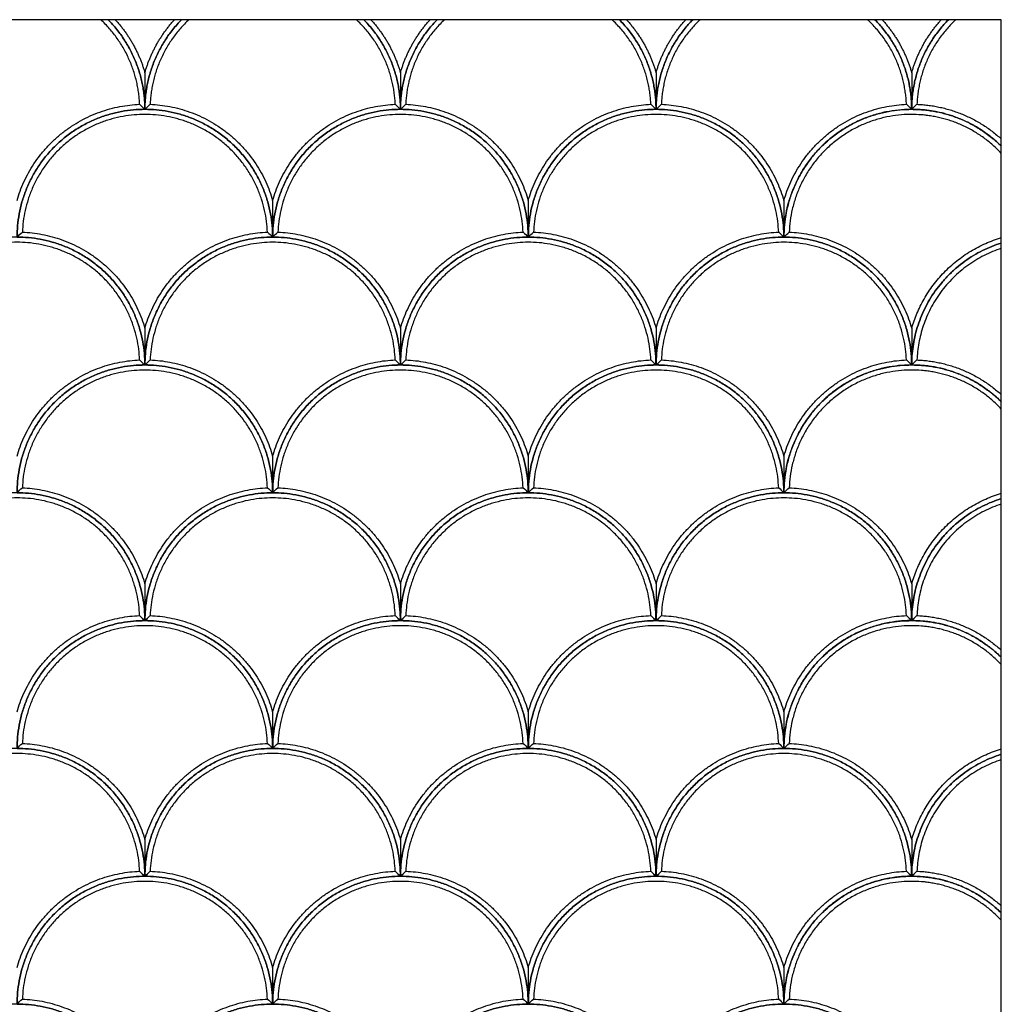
# Model space of a CAD drawing. Header units: millimetres. Extents: x 3369.77 to 3374.03, y 1984.94 to 1989.4.
# Tile 4 of 9: x 3370.63 to 3371.78, y 1985.8 to 1986.95. Entities that reach past the tile are written whole.
import ezdxf

# ---------------------------------------------------------------- set-up
doc = ezdxf.new("R2010")
doc.units = ezdxf.units.MM
doc.layers.add('Make2D', color=7, linetype='Continuous', true_color=0x000000)
doc.layers.add('Make2D$Visible$Curves', color=7, linetype='Continuous', true_color=0x000000)

# ---------------------------------------------------------------- blocks, each defined once
blk = doc.blocks.new('Lonicera1')
at = {"layer": 'Make2D'}
blk.add_lwpolyline([(3369.7721, 1984.9438), (3371.7825, 1984.9438), (3371.7825, 1986.9542), (3369.7721, 1986.9542)], close=True, dxfattribs=at)
at = {"layer": 'Make2D$Visible$Curves', "color": 18, "lineweight": -3, "true_color": 0x000000}
for points, weights in [([(3370.7712, 1986.8549), (3370.7687, 1986.9139), (3370.7256, 1986.9542)], [1, 0.85842319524, 0.860776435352]), ([(3370.7773, 1986.849), (3370.7773, 1986.9104), (3370.7342, 1986.9542)], [1, 0.855001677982, 0.853567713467]), ([(3370.7342, 1986.9542), (3370.7773, 1986.9104), (3370.7773, 1986.849)], [0.853567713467, 0.855001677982, 1]), ([(3370.7426, 1986.9542), (3370.7672, 1986.9271), (3370.7773, 1986.892)], [0.91134485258, 0.929408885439, 1]), ([(3370.8204, 1986.9542), (3370.7773, 1986.9104), (3370.7773, 1986.849)], [0.853567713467, 0.855001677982, 1]), ([(3370.7773, 1986.892), (3370.7874, 1986.9271), (3370.8121, 1986.9542)], [1, 0.929408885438, 0.911344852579]), ([(3370.7773, 1986.849), (3370.7773, 1986.9104), (3370.8204, 1986.9542)], [1, 0.855001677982, 0.853567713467]), ([(3370.829, 1986.9542), (3370.7859, 1986.9139), (3370.7835, 1986.8549)], [0.860776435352, 0.858423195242, 1]), ([(3371.0712, 1986.8549), (3371.0687, 1986.9139), (3371.0256, 1986.9542)], [1, 0.858423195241, 0.860776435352]), ([(3371.0773, 1986.849), (3371.0773, 1986.9104), (3371.0342, 1986.9542)], [1, 0.855001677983, 0.853567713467]), ([(3371.0342, 1986.9542), (3371.0773, 1986.9104), (3371.0773, 1986.849)], [0.853567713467, 0.855001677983, 1]), ([(3371.0426, 1986.9542), (3371.0672, 1986.9271), (3371.0773, 1986.892)], [0.91134485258, 0.929408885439, 1]), ([(3371.1204, 1986.9542), (3371.0773, 1986.9104), (3371.0773, 1986.849)], [0.853567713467, 0.855001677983, 1]), ([(3371.0773, 1986.892), (3371.0874, 1986.9271), (3371.1121, 1986.9542)], [1, 0.929408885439, 0.911344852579]), ([(3371.0773, 1986.849), (3371.0773, 1986.9104), (3371.1204, 1986.9542)], [1, 0.855001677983, 0.853567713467]), ([(3371.129, 1986.9542), (3371.0859, 1986.9139), (3371.0835, 1986.8549)], [0.860776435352, 0.858423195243, 1]), ([(3371.3712, 1986.8549), (3371.3687, 1986.9139), (3371.3256, 1986.9542)], [1, 0.858423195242, 0.860776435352]), ([(3371.3342, 1986.9542), (3371.3773, 1986.9104), (3371.3773, 1986.849)], [0.853567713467, 0.855001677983, 1]), ([(3371.3773, 1986.849), (3371.3773, 1986.9104), (3371.3342, 1986.9542)], [1, 0.855001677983, 0.853567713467]), ([(3371.3426, 1986.9542), (3371.3672, 1986.9271), (3371.3773, 1986.892)], [0.91134485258, 0.92940888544, 1]), ([(3371.4204, 1986.9542), (3371.3773, 1986.9104), (3371.3773, 1986.849)], [0.853567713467, 0.855001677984, 1]), ([(3371.3773, 1986.892), (3371.3874, 1986.9271), (3371.4121, 1986.9542)], [1, 0.929408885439, 0.911344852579]), ([(3371.3773, 1986.849), (3371.3773, 1986.9104), (3371.4204, 1986.9542)], [1, 0.855001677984, 0.853567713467]), ([(3371.429, 1986.9542), (3371.3859, 1986.9139), (3371.3835, 1986.8549)], [0.860776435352, 0.858423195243, 1]), ([(3371.6712, 1986.8549), (3371.6687, 1986.9139), (3371.6256, 1986.9542)], [1, 0.858423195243, 0.860776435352]), ([(3371.6773, 1986.849), (3371.6773, 1986.9104), (3371.6342, 1986.9542)], [1, 0.855001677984, 0.853567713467]), ([(3371.6342, 1986.9542), (3371.6773, 1986.9104), (3371.6773, 1986.849)], [0.853567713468, 0.855001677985, 1]), ([(3371.6426, 1986.9542), (3371.6672, 1986.9271), (3371.6773, 1986.892)], [0.911344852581, 0.929408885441, 1]), ([(3371.7204, 1986.9542), (3371.6773, 1986.9104), (3371.6773, 1986.849)], [0.853567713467, 0.855001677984, 1]), ([(3371.6773, 1986.892), (3371.6874, 1986.9271), (3371.7121, 1986.9542)], [1, 0.92940888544, 0.91134485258]), ([(3371.6773, 1986.849), (3371.6773, 1986.9104), (3371.7204, 1986.9542)], [1, 0.855001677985, 0.853567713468]), ([(3371.729, 1986.9542), (3371.6859, 1986.9139), (3371.6835, 1986.8549)], [0.860776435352, 0.858423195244, 1]), ([(3370.6273, 1986.742), (3370.6584, 1986.8504), (3370.7712, 1986.8549)], [1, 0.810265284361, 1]), ([(3370.7835, 1986.8549), (3370.8962, 1986.8504), (3370.9273, 1986.742)], [1, 0.810265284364, 1]), ([(3370.9273, 1986.742), (3370.9584, 1986.8504), (3371.0712, 1986.8549)], [1, 0.810265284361, 1]), ([(3371.0835, 1986.8549), (3371.1962, 1986.8504), (3371.2273, 1986.742)], [1, 0.810265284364, 1]), ([(3371.2273, 1986.742), (3371.2584, 1986.8504), (3371.3712, 1986.8549)], [1, 0.810265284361, 1]), ([(3371.3835, 1986.8549), (3371.4962, 1986.8504), (3371.5273, 1986.742)], [1, 0.810265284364, 1]), ([(3371.5273, 1986.742), (3371.5584, 1986.8504), (3371.6712, 1986.8549)], [1, 0.810265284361, 1]), ([(3371.6835, 1986.8549), (3371.7404, 1986.8526), (3371.7825, 1986.8142)], [1, 0.894253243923, 0.906380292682]), ([(3370.6273, 1986.699), (3370.6273, 1986.849), (3370.7773, 1986.849)], [1, 0.707106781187, 1]), ([(3370.7773, 1986.849), (3370.9273, 1986.849), (3370.9273, 1986.699)], [1, 0.707106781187, 1]), ([(3370.9273, 1986.699), (3370.9273, 1986.849), (3371.0773, 1986.849)], [1, 0.707106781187, 1]), ([(3371.0773, 1986.849), (3371.2273, 1986.849), (3371.2273, 1986.699)], [1, 0.707106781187, 1]), ([(3371.2273, 1986.699), (3371.2273, 1986.849), (3371.3773, 1986.849)], [1, 0.707106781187, 1]), ([(3371.3773, 1986.849), (3371.5273, 1986.849), (3371.5273, 1986.699)], [1, 0.707106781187, 1]), ([(3371.5273, 1986.699), (3371.5273, 1986.849), (3371.6773, 1986.849)], [1, 0.707106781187, 1]), ([(3371.6773, 1986.849), (3371.7387, 1986.849), (3371.7825, 1986.8059)], [1, 0.855001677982, 0.853567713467]), ([(3370.6335, 1986.7049), (3370.7462, 1986.7004), (3370.7773, 1986.592)], [1, 0.810265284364, 1]), ([(3370.7773, 1986.592), (3370.8084, 1986.7004), (3370.9212, 1986.7049)], [1, 0.810265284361, 1]), ([(3370.9335, 1986.7049), (3371.0462, 1986.7004), (3371.0773, 1986.592)], [1, 0.810265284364, 1]), ([(3371.0773, 1986.592), (3371.1084, 1986.7004), (3371.2212, 1986.7049)], [1, 0.810265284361, 1]), ([(3371.2335, 1986.7049), (3371.3462, 1986.7004), (3371.3773, 1986.592)], [1, 0.810265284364, 1]), ([(3371.3773, 1986.592), (3371.4084, 1986.7004), (3371.5212, 1986.7049)], [1, 0.810265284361, 1]), ([(3371.5335, 1986.7049), (3371.6462, 1986.7004), (3371.6773, 1986.592)], [1, 0.810265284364, 1]), ([(3370.6273, 1986.699), (3370.7773, 1986.699), (3370.7773, 1986.549)], [1, 0.707106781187, 1]), ([(3370.7773, 1986.549), (3370.7773, 1986.699), (3370.9273, 1986.699)], [1, 0.707106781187, 1]), ([(3370.9273, 1986.699), (3371.0773, 1986.699), (3371.0773, 1986.549)], [1, 0.707106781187, 1]), ([(3371.0773, 1986.549), (3371.0773, 1986.699), (3371.2273, 1986.699)], [1, 0.707106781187, 1]), ([(3371.2273, 1986.699), (3371.3773, 1986.699), (3371.3773, 1986.549)], [1, 0.707106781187, 1]), ([(3371.3773, 1986.549), (3371.3773, 1986.699), (3371.5273, 1986.699)], [1, 0.707106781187, 1]), ([(3371.5273, 1986.699), (3371.6773, 1986.699), (3371.6773, 1986.549)], [1, 0.707106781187, 1]), ([(3371.6773, 1986.592), (3371.7008, 1986.6739), (3371.7825, 1986.6984)], [1, 0.849631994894, 0.937602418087]), ([(3371.7825, 1986.6921), (3371.6773, 1986.6592), (3371.6773, 1986.549)], [0.905126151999, 0.766647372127, 1]), ([(3371.6773, 1986.549), (3371.6773, 1986.6592), (3371.7825, 1986.6921)], [1, 0.766647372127, 0.905126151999]), ([(3371.7825, 1986.6858), (3371.6876, 1986.6547), (3371.6835, 1986.5549)], [0.905492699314, 0.781790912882, 1]), ([(3370.6273, 1986.442), (3370.6584, 1986.5504), (3370.7712, 1986.5549)], [1, 0.810265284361, 1]), ([(3370.7835, 1986.5549), (3370.8962, 1986.5504), (3370.9273, 1986.442)], [1, 0.810265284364, 1]), ([(3370.9273, 1986.442), (3370.9584, 1986.5504), (3371.0712, 1986.5549)], [1, 0.810265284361, 1]), ([(3371.0835, 1986.5549), (3371.1962, 1986.5504), (3371.2273, 1986.442)], [1, 0.810265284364, 1]), ([(3371.2273, 1986.442), (3371.2584, 1986.5504), (3371.3712, 1986.5549)], [1, 0.810265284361, 1]), ([(3371.3835, 1986.5549), (3371.4962, 1986.5504), (3371.5273, 1986.442)], [1, 0.810265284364, 1]), ([(3371.5273, 1986.442), (3371.5584, 1986.5504), (3371.6712, 1986.5549)], [1, 0.810265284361, 1]), ([(3371.6835, 1986.5549), (3371.7404, 1986.5526), (3371.7825, 1986.5142)], [1, 0.894253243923, 0.906380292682]), ([(3370.6273, 1986.399), (3370.6273, 1986.549), (3370.7773, 1986.549)], [1, 0.707106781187, 1]), ([(3370.7773, 1986.549), (3370.9273, 1986.549), (3370.9273, 1986.399)], [1, 0.707106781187, 1]), ([(3370.9273, 1986.399), (3370.9273, 1986.549), (3371.0773, 1986.549)], [1, 0.707106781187, 1]), ([(3371.0773, 1986.549), (3371.2273, 1986.549), (3371.2273, 1986.399)], [1, 0.707106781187, 1]), ([(3371.2273, 1986.399), (3371.2273, 1986.549), (3371.3773, 1986.549)], [1, 0.707106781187, 1]), ([(3371.3773, 1986.549), (3371.5273, 1986.549), (3371.5273, 1986.399)], [1, 0.707106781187, 1]), ([(3371.5273, 1986.399), (3371.5273, 1986.549), (3371.6773, 1986.549)], [1, 0.707106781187, 1]), ([(3371.6773, 1986.549), (3371.7387, 1986.549), (3371.7825, 1986.5059)], [1, 0.855001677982, 0.853567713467]), ([(3370.6335, 1986.4049), (3370.7462, 1986.4004), (3370.7773, 1986.292)], [1, 0.810265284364, 1]), ([(3370.7773, 1986.292), (3370.8084, 1986.4004), (3370.9212, 1986.4049)], [1, 0.810265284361, 1]), ([(3370.9335, 1986.4049), (3371.0462, 1986.4004), (3371.0773, 1986.292)], [1, 0.810265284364, 1]), ([(3371.0773, 1986.292), (3371.1084, 1986.4004), (3371.2212, 1986.4049)], [1, 0.810265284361, 1]), ([(3371.2335, 1986.4049), (3371.3462, 1986.4004), (3371.3773, 1986.292)], [1, 0.810265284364, 1]), ([(3371.3773, 1986.292), (3371.4084, 1986.4004), (3371.5212, 1986.4049)], [1, 0.810265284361, 1]), ([(3371.5335, 1986.4049), (3371.6462, 1986.4004), (3371.6773, 1986.292)], [1, 0.810265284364, 1]), ([(3370.6273, 1986.399), (3370.7773, 1986.399), (3370.7773, 1986.249)], [1, 0.707106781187, 1]), ([(3370.7773, 1986.249), (3370.7773, 1986.399), (3370.9273, 1986.399)], [1, 0.707106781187, 1]), ([(3370.9273, 1986.399), (3371.0773, 1986.399), (3371.0773, 1986.249)], [1, 0.707106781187, 1]), ([(3371.0773, 1986.249), (3371.0773, 1986.399), (3371.2273, 1986.399)], [1, 0.707106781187, 1]), ([(3371.2273, 1986.399), (3371.3773, 1986.399), (3371.3773, 1986.249)], [1, 0.707106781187, 1]), ([(3371.3773, 1986.249), (3371.3773, 1986.399), (3371.5273, 1986.399)], [1, 0.707106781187, 1]), ([(3371.5273, 1986.399), (3371.6773, 1986.399), (3371.6773, 1986.249)], [1, 0.707106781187, 1]), ([(3371.6773, 1986.292), (3371.7008, 1986.3739), (3371.7825, 1986.3984)], [1, 0.849631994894, 0.937602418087]), ([(3371.7825, 1986.3921), (3371.6773, 1986.3592), (3371.6773, 1986.249)], [0.905126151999, 0.766647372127, 1]), ([(3371.6773, 1986.249), (3371.6773, 1986.3592), (3371.7825, 1986.3921)], [1, 0.766647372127, 0.905126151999]), ([(3371.7825, 1986.3858), (3371.6876, 1986.3547), (3371.6835, 1986.2549)], [0.905492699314, 0.781790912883, 1]), ([(3370.6273, 1986.142), (3370.6584, 1986.2504), (3370.7712, 1986.2549)], [1, 0.810265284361, 1]), ([(3370.7835, 1986.2549), (3370.8962, 1986.2504), (3370.9273, 1986.142)], [1, 0.810265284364, 1]), ([(3370.9273, 1986.142), (3370.9584, 1986.2504), (3371.0712, 1986.2549)], [1, 0.810265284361, 1]), ([(3371.0835, 1986.2549), (3371.1962, 1986.2504), (3371.2273, 1986.142)], [1, 0.810265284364, 1]), ([(3371.2273, 1986.142), (3371.2584, 1986.2504), (3371.3712, 1986.2549)], [1, 0.810265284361, 1]), ([(3371.3835, 1986.2549), (3371.4962, 1986.2504), (3371.5273, 1986.142)], [1, 0.810265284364, 1]), ([(3371.5273, 1986.142), (3371.5584, 1986.2504), (3371.6712, 1986.2549)], [1, 0.810265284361, 1]), ([(3371.6835, 1986.2549), (3371.7404, 1986.2526), (3371.7825, 1986.2142)], [1, 0.894253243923, 0.906380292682]), ([(3370.6273, 1986.099), (3370.6273, 1986.249), (3370.7773, 1986.249)], [1, 0.707106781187, 1]), ([(3370.7773, 1986.249), (3370.9273, 1986.249), (3370.9273, 1986.099)], [1, 0.707106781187, 1]), ([(3370.9273, 1986.099), (3370.9273, 1986.249), (3371.0773, 1986.249)], [1, 0.707106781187, 1]), ([(3371.0773, 1986.249), (3371.2273, 1986.249), (3371.2273, 1986.099)], [1, 0.707106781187, 1]), ([(3371.2273, 1986.099), (3371.2273, 1986.249), (3371.3773, 1986.249)], [1, 0.707106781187, 1]), ([(3371.3773, 1986.249), (3371.5273, 1986.249), (3371.5273, 1986.099)], [1, 0.707106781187, 1]), ([(3371.5273, 1986.099), (3371.5273, 1986.249), (3371.6773, 1986.249)], [1, 0.707106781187, 1]), ([(3371.6773, 1986.249), (3371.7387, 1986.249), (3371.7825, 1986.2059)], [1, 0.855001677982, 0.853567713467]), ([(3370.6335, 1986.1049), (3370.7462, 1986.1004), (3370.7773, 1985.992)], [1, 0.810265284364, 1]), ([(3370.7773, 1985.992), (3370.8084, 1986.1004), (3370.9212, 1986.1049)], [1, 0.810265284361, 1]), ([(3370.9335, 1986.1049), (3371.0462, 1986.1004), (3371.0773, 1985.992)], [1, 0.810265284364, 1]), ([(3371.0773, 1985.992), (3371.1084, 1986.1004), (3371.2212, 1986.1049)], [1, 0.810265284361, 1]), ([(3371.2335, 1986.1049), (3371.3462, 1986.1004), (3371.3773, 1985.992)], [1, 0.810265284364, 1]), ([(3371.3773, 1985.992), (3371.4084, 1986.1004), (3371.5212, 1986.1049)], [1, 0.810265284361, 1]), ([(3371.5335, 1986.1049), (3371.6462, 1986.1004), (3371.6773, 1985.992)], [1, 0.810265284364, 1]), ([(3370.6273, 1986.099), (3370.7773, 1986.099), (3370.7773, 1985.949)], [1, 0.707106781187, 1]), ([(3370.7773, 1985.949), (3370.7773, 1986.099), (3370.9273, 1986.099)], [1, 0.707106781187, 1]), ([(3370.9273, 1986.099), (3371.0773, 1986.099), (3371.0773, 1985.949)], [1, 0.707106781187, 1]), ([(3371.0773, 1985.949), (3371.0773, 1986.099), (3371.2273, 1986.099)], [1, 0.707106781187, 1]), ([(3371.2273, 1986.099), (3371.3773, 1986.099), (3371.3773, 1985.949)], [1, 0.707106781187, 1]), ([(3371.3773, 1985.949), (3371.3773, 1986.099), (3371.5273, 1986.099)], [1, 0.707106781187, 1]), ([(3371.5273, 1986.099), (3371.6773, 1986.099), (3371.6773, 1985.949)], [1, 0.707106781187, 1]), ([(3371.6773, 1985.992), (3371.7008, 1986.0739), (3371.7825, 1986.0984)], [1, 0.849631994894, 0.937602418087]), ([(3371.7825, 1986.0921), (3371.6773, 1986.0592), (3371.6773, 1985.949)], [0.905126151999, 0.766647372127, 1]), ([(3371.6773, 1985.949), (3371.6773, 1986.0592), (3371.7825, 1986.0921)], [1, 0.766647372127, 0.905126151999]), ([(3371.7825, 1986.0858), (3371.6876, 1986.0547), (3371.6835, 1985.9549)], [0.905492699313, 0.781790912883, 1]), ([(3370.6273, 1985.842), (3370.6584, 1985.9504), (3370.7712, 1985.9549)], [1, 0.810265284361, 1]), ([(3370.7835, 1985.9549), (3370.8962, 1985.9504), (3370.9273, 1985.842)], [1, 0.810265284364, 1]), ([(3370.9273, 1985.842), (3370.9584, 1985.9504), (3371.0712, 1985.9549)], [1, 0.810265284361, 1]), ([(3371.0835, 1985.9549), (3371.1962, 1985.9504), (3371.2273, 1985.842)], [1, 0.810265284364, 1]), ([(3371.2273, 1985.842), (3371.2584, 1985.9504), (3371.3712, 1985.9549)], [1, 0.810265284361, 1]), ([(3371.3835, 1985.9549), (3371.4962, 1985.9504), (3371.5273, 1985.842)], [1, 0.810265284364, 1]), ([(3371.5273, 1985.842), (3371.5584, 1985.9504), (3371.6712, 1985.9549)], [1, 0.810265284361, 1]), ([(3371.6835, 1985.9549), (3371.7404, 1985.9526), (3371.7825, 1985.9142)], [1, 0.894253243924, 0.906380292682]), ([(3370.6273, 1985.799), (3370.6273, 1985.949), (3370.7773, 1985.949)], [1, 0.707106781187, 1]), ([(3370.7773, 1985.949), (3370.9273, 1985.949), (3370.9273, 1985.799)], [1, 0.707106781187, 1]), ([(3370.9273, 1985.799), (3370.9273, 1985.949), (3371.0773, 1985.949)], [1, 0.707106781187, 1]), ([(3371.0773, 1985.949), (3371.2273, 1985.949), (3371.2273, 1985.799)], [1, 0.707106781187, 1]), ([(3371.2273, 1985.799), (3371.2273, 1985.949), (3371.3773, 1985.949)], [1, 0.707106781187, 1]), ([(3371.3773, 1985.949), (3371.5273, 1985.949), (3371.5273, 1985.799)], [1, 0.707106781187, 1]), ([(3371.5273, 1985.799), (3371.5273, 1985.949), (3371.6773, 1985.949)], [1, 0.707106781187, 1]), ([(3371.6773, 1985.949), (3371.7387, 1985.949), (3371.7825, 1985.9059)], [1, 0.855001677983, 0.853567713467]), ([(3370.6335, 1985.8049), (3370.7462, 1985.8004), (3370.7773, 1985.692)], [1, 0.810265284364, 1]), ([(3370.7773, 1985.692), (3370.8084, 1985.8004), (3370.9212, 1985.8049)], [1, 0.810265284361, 1]), ([(3370.9335, 1985.8049), (3371.0462, 1985.8004), (3371.0773, 1985.692)], [1, 0.810265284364, 1]), ([(3371.0773, 1985.692), (3371.1084, 1985.8004), (3371.2212, 1985.8049)], [1, 0.810265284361, 1]), ([(3371.2335, 1985.8049), (3371.3462, 1985.8004), (3371.3773, 1985.692)], [1, 0.810265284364, 1]), ([(3371.3773, 1985.692), (3371.4084, 1985.8004), (3371.5212, 1985.8049)], [1, 0.810265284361, 1]), ([(3371.5335, 1985.8049), (3371.6462, 1985.8004), (3371.6773, 1985.692)], [1, 0.810265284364, 1]), ([(3370.6273, 1985.799), (3370.7773, 1985.799), (3370.7773, 1985.649)], [1, 0.707106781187, 1]), ([(3370.7773, 1985.649), (3370.7773, 1985.799), (3370.9273, 1985.799)], [1, 0.707106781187, 1]), ([(3370.9273, 1985.799), (3371.0773, 1985.799), (3371.0773, 1985.649)], [1, 0.707106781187, 1]), ([(3371.0773, 1985.649), (3371.0773, 1985.799), (3371.2273, 1985.799)], [1, 0.707106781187, 1]), ([(3371.2273, 1985.799), (3371.3773, 1985.799), (3371.3773, 1985.649)], [1, 0.707106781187, 1]), ([(3371.3773, 1985.649), (3371.3773, 1985.799), (3371.5273, 1985.799)], [1, 0.707106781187, 1]), ([(3371.5273, 1985.799), (3371.6773, 1985.799), (3371.6773, 1985.649)], [1, 0.707106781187, 1])]:
    blk.add_rational_spline(points, weights, degree=2, dxfattribs=at)
for points in [[(3370.7773, 1986.892), (3370.7773, 1986.8847), (3370.7773, 1986.8777), (3370.7773, 1986.8632), (3370.7773, 1986.8562), (3370.7773, 1986.849)], [(3371.0773, 1986.892), (3371.0773, 1986.8847), (3371.0773, 1986.8777), (3371.0773, 1986.8632), (3371.0773, 1986.8562), (3371.0773, 1986.849)], [(3371.3773, 1986.892), (3371.3773, 1986.8847), (3371.3773, 1986.8777), (3371.3773, 1986.8632), (3371.3773, 1986.8562), (3371.3773, 1986.849)], [(3371.6773, 1986.892), (3371.6773, 1986.8847), (3371.6773, 1986.8777), (3371.6773, 1986.8632), (3371.6773, 1986.8562), (3371.6773, 1986.849)], [(3370.9273, 1986.742), (3370.9273, 1986.7347), (3370.9273, 1986.7277), (3370.9273, 1986.7132), (3370.9273, 1986.7062), (3370.9273, 1986.699)], [(3371.2273, 1986.742), (3371.2273, 1986.7347), (3371.2273, 1986.7277), (3371.2273, 1986.7132), (3371.2273, 1986.7062), (3371.2273, 1986.699)], [(3371.5273, 1986.742), (3371.5273, 1986.7347), (3371.5273, 1986.7277), (3371.5273, 1986.7132), (3371.5273, 1986.7062), (3371.5273, 1986.699)], [(3370.7773, 1986.592), (3370.7773, 1986.5847), (3370.7773, 1986.5777), (3370.7773, 1986.5632), (3370.7773, 1986.5562), (3370.7773, 1986.549)], [(3371.0773, 1986.592), (3371.0773, 1986.5847), (3371.0773, 1986.5777), (3371.0773, 1986.5632), (3371.0773, 1986.5562), (3371.0773, 1986.549)], [(3371.3773, 1986.592), (3371.3773, 1986.5847), (3371.3773, 1986.5777), (3371.3773, 1986.5632), (3371.3773, 1986.5562), (3371.3773, 1986.549)], [(3371.6773, 1986.592), (3371.6773, 1986.5847), (3371.6773, 1986.5777), (3371.6773, 1986.5632), (3371.6773, 1986.5562), (3371.6773, 1986.549)], [(3370.9273, 1986.442), (3370.9273, 1986.4347), (3370.9273, 1986.4277), (3370.9273, 1986.4132), (3370.9273, 1986.4062), (3370.9273, 1986.399)], [(3371.2273, 1986.442), (3371.2273, 1986.4347), (3371.2273, 1986.4277), (3371.2273, 1986.4132), (3371.2273, 1986.4062), (3371.2273, 1986.399)], [(3371.5273, 1986.442), (3371.5273, 1986.4347), (3371.5273, 1986.4277), (3371.5273, 1986.4132), (3371.5273, 1986.4062), (3371.5273, 1986.399)], [(3370.7773, 1986.292), (3370.7773, 1986.2847), (3370.7773, 1986.2777), (3370.7773, 1986.2632), (3370.7773, 1986.2562), (3370.7773, 1986.249)], [(3371.0773, 1986.292), (3371.0773, 1986.2847), (3371.0773, 1986.2777), (3371.0773, 1986.2632), (3371.0773, 1986.2562), (3371.0773, 1986.249)], [(3371.3773, 1986.292), (3371.3773, 1986.2847), (3371.3773, 1986.2777), (3371.3773, 1986.2632), (3371.3773, 1986.2562), (3371.3773, 1986.249)], [(3371.6773, 1986.292), (3371.6773, 1986.2847), (3371.6773, 1986.2777), (3371.6773, 1986.2632), (3371.6773, 1986.2562), (3371.6773, 1986.249)], [(3370.9273, 1986.142), (3370.9273, 1986.1347), (3370.9273, 1986.1277), (3370.9273, 1986.1132), (3370.9273, 1986.1062), (3370.9273, 1986.099)], [(3371.2273, 1986.142), (3371.2273, 1986.1347), (3371.2273, 1986.1277), (3371.2273, 1986.1132), (3371.2273, 1986.1062), (3371.2273, 1986.099)], [(3371.5273, 1986.142), (3371.5273, 1986.1347), (3371.5273, 1986.1277), (3371.5273, 1986.1132), (3371.5273, 1986.1062), (3371.5273, 1986.099)], [(3370.7773, 1985.992), (3370.7773, 1985.9847), (3370.7773, 1985.9777), (3370.7773, 1985.9632), (3370.7773, 1985.9562), (3370.7773, 1985.949)], [(3371.0773, 1985.992), (3371.0773, 1985.9847), (3371.0773, 1985.9777), (3371.0773, 1985.9632), (3371.0773, 1985.9562), (3371.0773, 1985.949)], [(3371.3773, 1985.992), (3371.3773, 1985.9847), (3371.3773, 1985.9777), (3371.3773, 1985.9632), (3371.3773, 1985.9562), (3371.3773, 1985.949)], [(3371.6773, 1985.992), (3371.6773, 1985.9847), (3371.6773, 1985.9777), (3371.6773, 1985.9632), (3371.6773, 1985.9562), (3371.6773, 1985.949)], [(3370.9273, 1985.842), (3370.9273, 1985.8347), (3370.9273, 1985.8277), (3370.9273, 1985.8132), (3370.9273, 1985.8062), (3370.9273, 1985.799)], [(3371.2273, 1985.842), (3371.2273, 1985.8347), (3371.2273, 1985.8277), (3371.2273, 1985.8132), (3371.2273, 1985.8062), (3371.2273, 1985.799)], [(3371.5273, 1985.842), (3371.5273, 1985.8347), (3371.5273, 1985.8277), (3371.5273, 1985.8132), (3371.5273, 1985.8062), (3371.5273, 1985.799)]]:
    blk.add_open_spline(points, degree=3, knots=[-1.704308, -1.704308, -1.704308, -1.704308, -0.852399, -0.852399, 0, 0, 0, 0], dxfattribs=at)
for points in [[(3370.7712, 1986.8549), (3370.7733, 1986.853), (3370.7753, 1986.851), (3370.7773, 1986.849)], [(3370.7773, 1986.849), (3370.7793, 1986.851), (3370.7814, 1986.853), (3370.7835, 1986.8549)], [(3371.0712, 1986.8549), (3371.0733, 1986.853), (3371.0753, 1986.851), (3371.0773, 1986.849)], [(3371.0773, 1986.849), (3371.0793, 1986.851), (3371.0814, 1986.853), (3371.0835, 1986.8549)], [(3371.3712, 1986.8549), (3371.3733, 1986.853), (3371.3753, 1986.851), (3371.3773, 1986.849)], [(3371.3773, 1986.849), (3371.3793, 1986.851), (3371.3814, 1986.853), (3371.3835, 1986.8549)], [(3371.6712, 1986.8549), (3371.6733, 1986.853), (3371.6753, 1986.851), (3371.6773, 1986.849)], [(3371.6773, 1986.849), (3371.6793, 1986.851), (3371.6814, 1986.853), (3371.6835, 1986.8549)], [(3370.6273, 1986.699), (3370.6293, 1986.701), (3370.6314, 1986.703), (3370.6335, 1986.7049)], [(3370.9212, 1986.7049), (3370.9233, 1986.703), (3370.9253, 1986.701), (3370.9273, 1986.699)], [(3370.9273, 1986.699), (3370.9293, 1986.701), (3370.9314, 1986.703), (3370.9335, 1986.7049)], [(3371.2212, 1986.7049), (3371.2233, 1986.703), (3371.2253, 1986.701), (3371.2273, 1986.699)], [(3371.2273, 1986.699), (3371.2293, 1986.701), (3371.2314, 1986.703), (3371.2335, 1986.7049)], [(3371.5212, 1986.7049), (3371.5233, 1986.703), (3371.5253, 1986.701), (3371.5273, 1986.699)], [(3371.5273, 1986.699), (3371.5293, 1986.701), (3371.5314, 1986.703), (3371.5335, 1986.7049)], [(3370.7712, 1986.5549), (3370.7733, 1986.553), (3370.7753, 1986.551), (3370.7773, 1986.549)], [(3370.7773, 1986.549), (3370.7793, 1986.551), (3370.7814, 1986.553), (3370.7835, 1986.5549)], [(3371.0712, 1986.5549), (3371.0733, 1986.553), (3371.0753, 1986.551), (3371.0773, 1986.549)], [(3371.0773, 1986.549), (3371.0793, 1986.551), (3371.0814, 1986.553), (3371.0835, 1986.5549)], [(3371.3712, 1986.5549), (3371.3733, 1986.553), (3371.3753, 1986.551), (3371.3773, 1986.549)], [(3371.3773, 1986.549), (3371.3793, 1986.551), (3371.3814, 1986.553), (3371.3835, 1986.5549)], [(3371.6712, 1986.5549), (3371.6733, 1986.553), (3371.6753, 1986.551), (3371.6773, 1986.549)], [(3371.6773, 1986.549), (3371.6793, 1986.551), (3371.6814, 1986.553), (3371.6835, 1986.5549)], [(3370.6273, 1986.399), (3370.6293, 1986.401), (3370.6314, 1986.403), (3370.6335, 1986.4049)], [(3370.9212, 1986.4049), (3370.9233, 1986.403), (3370.9253, 1986.401), (3370.9273, 1986.399)], [(3370.9273, 1986.399), (3370.9293, 1986.401), (3370.9314, 1986.403), (3370.9335, 1986.4049)], [(3371.2212, 1986.4049), (3371.2233, 1986.403), (3371.2253, 1986.401), (3371.2273, 1986.399)], [(3371.2273, 1986.399), (3371.2293, 1986.401), (3371.2314, 1986.403), (3371.2335, 1986.4049)], [(3371.5212, 1986.4049), (3371.5233, 1986.403), (3371.5253, 1986.401), (3371.5273, 1986.399)], [(3371.5273, 1986.399), (3371.5293, 1986.401), (3371.5314, 1986.403), (3371.5335, 1986.4049)], [(3370.7712, 1986.2549), (3370.7733, 1986.253), (3370.7753, 1986.251), (3370.7773, 1986.249)], [(3370.7773, 1986.249), (3370.7793, 1986.251), (3370.7814, 1986.253), (3370.7835, 1986.2549)], [(3371.0712, 1986.2549), (3371.0733, 1986.253), (3371.0753, 1986.251), (3371.0773, 1986.249)], [(3371.0773, 1986.249), (3371.0793, 1986.251), (3371.0814, 1986.253), (3371.0835, 1986.2549)], [(3371.3712, 1986.2549), (3371.3733, 1986.253), (3371.3753, 1986.251), (3371.3773, 1986.249)], [(3371.3773, 1986.249), (3371.3793, 1986.251), (3371.3814, 1986.253), (3371.3835, 1986.2549)], [(3371.6712, 1986.2549), (3371.6733, 1986.253), (3371.6753, 1986.251), (3371.6773, 1986.249)], [(3371.6773, 1986.249), (3371.6793, 1986.251), (3371.6814, 1986.253), (3371.6835, 1986.2549)], [(3370.6273, 1986.099), (3370.6293, 1986.101), (3370.6314, 1986.103), (3370.6335, 1986.1049)], [(3370.9212, 1986.1049), (3370.9233, 1986.103), (3370.9253, 1986.101), (3370.9273, 1986.099)], [(3370.9273, 1986.099), (3370.9293, 1986.101), (3370.9314, 1986.103), (3370.9335, 1986.1049)], [(3371.2212, 1986.1049), (3371.2233, 1986.103), (3371.2253, 1986.101), (3371.2273, 1986.099)], [(3371.2273, 1986.099), (3371.2293, 1986.101), (3371.2314, 1986.103), (3371.2335, 1986.1049)], [(3371.5212, 1986.1049), (3371.5233, 1986.103), (3371.5253, 1986.101), (3371.5273, 1986.099)], [(3371.5273, 1986.099), (3371.5293, 1986.101), (3371.5314, 1986.103), (3371.5335, 1986.1049)], [(3370.7712, 1985.9549), (3370.7733, 1985.953), (3370.7753, 1985.951), (3370.7773, 1985.949)], [(3370.7773, 1985.949), (3370.7793, 1985.951), (3370.7814, 1985.953), (3370.7835, 1985.9549)], [(3371.0712, 1985.9549), (3371.0733, 1985.953), (3371.0753, 1985.951), (3371.0773, 1985.949)], [(3371.0773, 1985.949), (3371.0793, 1985.951), (3371.0814, 1985.953), (3371.0835, 1985.9549)], [(3371.3712, 1985.9549), (3371.3733, 1985.953), (3371.3753, 1985.951), (3371.3773, 1985.949)], [(3371.3773, 1985.949), (3371.3793, 1985.951), (3371.3814, 1985.953), (3371.3835, 1985.9549)], [(3371.6712, 1985.9549), (3371.6733, 1985.953), (3371.6753, 1985.951), (3371.6773, 1985.949)], [(3371.6773, 1985.949), (3371.6793, 1985.951), (3371.6814, 1985.953), (3371.6835, 1985.9549)], [(3370.6273, 1985.799), (3370.6293, 1985.801), (3370.6314, 1985.803), (3370.6335, 1985.8049)], [(3370.9212, 1985.8049), (3370.9233, 1985.803), (3370.9253, 1985.801), (3370.9273, 1985.799)], [(3370.9273, 1985.799), (3370.9293, 1985.801), (3370.9314, 1985.803), (3370.9335, 1985.8049)], [(3371.2212, 1985.8049), (3371.2233, 1985.803), (3371.2253, 1985.801), (3371.2273, 1985.799)], [(3371.2273, 1985.799), (3371.2293, 1985.801), (3371.2314, 1985.803), (3371.2335, 1985.8049)], [(3371.5212, 1985.8049), (3371.5233, 1985.803), (3371.5253, 1985.801), (3371.5273, 1985.799)], [(3371.5273, 1985.799), (3371.5293, 1985.801), (3371.5314, 1985.803), (3371.5335, 1985.8049)]]:
    blk.add_open_spline(points, degree=3, dxfattribs=at)
for points, weights, knots in [([(3370.9273, 1986.699), (3370.9273, 1986.849), (3370.7773, 1986.849), (3370.6273, 1986.849), (3370.6273, 1986.699)], [1, 0.707106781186, 1, 0.707106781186, 1], [-0.000025, -0.000025, -0.000025, 8.85715, 8.85715, 17.714326, 17.714326, 17.714326]), ([(3370.9212, 1986.7049), (3370.9155, 1986.843), (3370.7773, 1986.843), (3370.6391, 1986.843), (3370.6335, 1986.7049)], [1, 0.72147592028, 1, 0.72147592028, 1], [0.231535, 0.231535, 0.231535, 8.85715, 8.85715, 17.482766, 17.482766, 17.482766]), ([(3371.2273, 1986.699), (3371.2273, 1986.849), (3371.0773, 1986.849), (3370.9273, 1986.849), (3370.9273, 1986.699)], [1, 0.707106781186, 1, 0.707106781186, 1], [-0.000025, -0.000025, -0.000025, 8.85715, 8.85715, 17.714326, 17.714326, 17.714326]), ([(3371.2212, 1986.7049), (3371.2155, 1986.843), (3371.0773, 1986.843), (3370.9391, 1986.843), (3370.9335, 1986.7049)], [1, 0.72147592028, 1, 0.72147592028, 1], [0.231535, 0.231535, 0.231535, 8.85715, 8.85715, 17.482766, 17.482766, 17.482766]), ([(3371.5273, 1986.699), (3371.5273, 1986.849), (3371.3773, 1986.849), (3371.2273, 1986.849), (3371.2273, 1986.699)], [1, 0.707106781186, 1, 0.707106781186, 1], [-0.000025, -0.000025, -0.000025, 8.85715, 8.85715, 17.714326, 17.714326, 17.714326]), ([(3371.5212, 1986.7049), (3371.5155, 1986.843), (3371.3773, 1986.843), (3371.2391, 1986.843), (3371.2335, 1986.7049)], [1, 0.72147592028, 1, 0.72147592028, 1], [0.231535, 0.231535, 0.231535, 8.85715, 8.85715, 17.482766, 17.482766, 17.482766]), ([(3371.7825, 1986.8059), (3371.7387, 1986.849), (3371.6773, 1986.849), (3371.5273, 1986.849), (3371.5273, 1986.699)], [0.853567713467, 0.855001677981, 1, 0.707106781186, 1], [4.472359, 4.472359, 4.472359, 8.85715, 8.85715, 17.714326, 17.714326, 17.714326]), ([(3371.7825, 1986.7973), (3371.7398, 1986.843), (3371.6773, 1986.843), (3371.5391, 1986.843), (3371.5335, 1986.7049)], [0.861375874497, 0.851312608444, 1, 0.72147592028, 1], [4.252449, 4.252449, 4.252449, 8.85715, 8.85715, 17.482766, 17.482766, 17.482766]), ([(3370.7773, 1986.549), (3370.7773, 1986.699), (3370.6273, 1986.699), (3370.4773, 1986.699), (3370.4773, 1986.549)], [1, 0.707106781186, 1, 0.707106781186, 1], [-0.000025, -0.000025, -0.000025, 8.85715, 8.85715, 17.714326, 17.714326, 17.714326]), ([(3370.7712, 1986.5549), (3370.7655, 1986.693), (3370.6273, 1986.693), (3370.4891, 1986.693), (3370.4835, 1986.5549)], [1, 0.72147592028, 1, 0.72147592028, 1], [0.231535, 0.231535, 0.231535, 8.85715, 8.85715, 17.482766, 17.482766, 17.482766]), ([(3371.0773, 1986.549), (3371.0773, 1986.699), (3370.9273, 1986.699), (3370.7773, 1986.699), (3370.7773, 1986.549)], [1, 0.707106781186, 1, 0.707106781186, 1], [-0.000025, -0.000025, -0.000025, 8.85715, 8.85715, 17.714326, 17.714326, 17.714326]), ([(3371.0712, 1986.5549), (3371.0655, 1986.693), (3370.9273, 1986.693), (3370.7891, 1986.693), (3370.7835, 1986.5549)], [1, 0.72147592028, 1, 0.72147592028, 1], [0.231535, 0.231535, 0.231535, 8.85715, 8.85715, 17.482766, 17.482766, 17.482766]), ([(3371.3773, 1986.549), (3371.3773, 1986.699), (3371.2273, 1986.699), (3371.0773, 1986.699), (3371.0773, 1986.549)], [1, 0.707106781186, 1, 0.707106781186, 1], [-0.000025, -0.000025, -0.000025, 8.85715, 8.85715, 17.714326, 17.714326, 17.714326]), ([(3371.3712, 1986.5549), (3371.3655, 1986.693), (3371.2273, 1986.693), (3371.0891, 1986.693), (3371.0835, 1986.5549)], [1, 0.72147592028, 1, 0.72147592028, 1], [0.231535, 0.231535, 0.231535, 8.85715, 8.85715, 17.482766, 17.482766, 17.482766]), ([(3371.6773, 1986.549), (3371.6773, 1986.699), (3371.5273, 1986.699), (3371.3773, 1986.699), (3371.3773, 1986.549)], [1, 0.707106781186, 1, 0.707106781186, 1], [-0.000025, -0.000025, -0.000025, 8.85715, 8.85715, 17.714326, 17.714326, 17.714326]), ([(3371.6712, 1986.5549), (3371.6655, 1986.693), (3371.5273, 1986.693), (3371.3891, 1986.693), (3371.3835, 1986.5549)], [1, 0.72147592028, 1, 0.72147592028, 1], [0.231535, 0.231535, 0.231535, 8.85715, 8.85715, 17.482766, 17.482766, 17.482766]), ([(3370.9273, 1986.399), (3370.9273, 1986.549), (3370.7773, 1986.549), (3370.6273, 1986.549), (3370.6273, 1986.399)], [1, 0.707106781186, 1, 0.707106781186, 1], [-0.000025, -0.000025, -0.000025, 8.85715, 8.85715, 17.714326, 17.714326, 17.714326]), ([(3370.9212, 1986.4049), (3370.9155, 1986.543), (3370.7773, 1986.543), (3370.6391, 1986.543), (3370.6335, 1986.4049)], [1, 0.72147592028, 1, 0.72147592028, 1], [0.231535, 0.231535, 0.231535, 8.85715, 8.85715, 17.482766, 17.482766, 17.482766]), ([(3371.2273, 1986.399), (3371.2273, 1986.549), (3371.0773, 1986.549), (3370.9273, 1986.549), (3370.9273, 1986.399)], [1, 0.707106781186, 1, 0.707106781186, 1], [-0.000025, -0.000025, -0.000025, 8.85715, 8.85715, 17.714326, 17.714326, 17.714326]), ([(3371.2212, 1986.4049), (3371.2155, 1986.543), (3371.0773, 1986.543), (3370.9391, 1986.543), (3370.9335, 1986.4049)], [1, 0.72147592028, 1, 0.72147592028, 1], [0.231535, 0.231535, 0.231535, 8.85715, 8.85715, 17.482766, 17.482766, 17.482766]), ([(3371.5273, 1986.399), (3371.5273, 1986.549), (3371.3773, 1986.549), (3371.2273, 1986.549), (3371.2273, 1986.399)], [1, 0.707106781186, 1, 0.707106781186, 1], [-0.000025, -0.000025, -0.000025, 8.85715, 8.85715, 17.714326, 17.714326, 17.714326]), ([(3371.5212, 1986.4049), (3371.5155, 1986.543), (3371.3773, 1986.543), (3371.2391, 1986.543), (3371.2335, 1986.4049)], [1, 0.72147592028, 1, 0.72147592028, 1], [0.231535, 0.231535, 0.231535, 8.85715, 8.85715, 17.482766, 17.482766, 17.482766]), ([(3371.7825, 1986.5059), (3371.7387, 1986.549), (3371.6773, 1986.549), (3371.5273, 1986.549), (3371.5273, 1986.399)], [0.853567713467, 0.855001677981, 1, 0.707106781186, 1], [4.472359, 4.472359, 4.472359, 8.85715, 8.85715, 17.714326, 17.714326, 17.714326]), ([(3371.7825, 1986.4973), (3371.7398, 1986.543), (3371.6773, 1986.543), (3371.5391, 1986.543), (3371.5335, 1986.4049)], [0.861375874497, 0.851312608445, 1, 0.72147592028, 1], [4.252449, 4.252449, 4.252449, 8.85715, 8.85715, 17.482766, 17.482766, 17.482766]), ([(3370.7773, 1986.249), (3370.7773, 1986.399), (3370.6273, 1986.399), (3370.4773, 1986.399), (3370.4773, 1986.249)], [1, 0.707106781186, 1, 0.707106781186, 1], [-0.000025, -0.000025, -0.000025, 8.85715, 8.85715, 17.714326, 17.714326, 17.714326]), ([(3370.7712, 1986.2549), (3370.7655, 1986.393), (3370.6273, 1986.393), (3370.4891, 1986.393), (3370.4835, 1986.2549)], [1, 0.72147592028, 1, 0.72147592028, 1], [0.231535, 0.231535, 0.231535, 8.85715, 8.85715, 17.482766, 17.482766, 17.482766]), ([(3371.0773, 1986.249), (3371.0773, 1986.399), (3370.9273, 1986.399), (3370.7773, 1986.399), (3370.7773, 1986.249)], [1, 0.707106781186, 1, 0.707106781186, 1], [-0.000025, -0.000025, -0.000025, 8.85715, 8.85715, 17.714326, 17.714326, 17.714326]), ([(3371.0712, 1986.2549), (3371.0655, 1986.393), (3370.9273, 1986.393), (3370.7891, 1986.393), (3370.7835, 1986.2549)], [1, 0.72147592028, 1, 0.72147592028, 1], [0.231535, 0.231535, 0.231535, 8.85715, 8.85715, 17.482766, 17.482766, 17.482766]), ([(3371.3773, 1986.249), (3371.3773, 1986.399), (3371.2273, 1986.399), (3371.0773, 1986.399), (3371.0773, 1986.249)], [1, 0.707106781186, 1, 0.707106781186, 1], [-0.000025, -0.000025, -0.000025, 8.85715, 8.85715, 17.714326, 17.714326, 17.714326]), ([(3371.3712, 1986.2549), (3371.3655, 1986.393), (3371.2273, 1986.393), (3371.0891, 1986.393), (3371.0835, 1986.2549)], [1, 0.72147592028, 1, 0.72147592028, 1], [0.231535, 0.231535, 0.231535, 8.85715, 8.85715, 17.482766, 17.482766, 17.482766]), ([(3371.6773, 1986.249), (3371.6773, 1986.399), (3371.5273, 1986.399), (3371.3773, 1986.399), (3371.3773, 1986.249)], [1, 0.707106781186, 1, 0.707106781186, 1], [-0.000025, -0.000025, -0.000025, 8.85715, 8.85715, 17.714326, 17.714326, 17.714326]), ([(3371.6712, 1986.2549), (3371.6655, 1986.393), (3371.5273, 1986.393), (3371.3891, 1986.393), (3371.3835, 1986.2549)], [1, 0.72147592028, 1, 0.72147592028, 1], [0.231535, 0.231535, 0.231535, 8.85715, 8.85715, 17.482766, 17.482766, 17.482766]), ([(3370.9273, 1986.099), (3370.9273, 1986.249), (3370.7773, 1986.249), (3370.6273, 1986.249), (3370.6273, 1986.099)], [1, 0.707106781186, 1, 0.707106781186, 1], [-0.000025, -0.000025, -0.000025, 8.85715, 8.85715, 17.714326, 17.714326, 17.714326]), ([(3370.9212, 1986.1049), (3370.9155, 1986.243), (3370.7773, 1986.243), (3370.6391, 1986.243), (3370.6335, 1986.1049)], [1, 0.72147592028, 1, 0.72147592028, 1], [0.231535, 0.231535, 0.231535, 8.85715, 8.85715, 17.482766, 17.482766, 17.482766]), ([(3371.2273, 1986.099), (3371.2273, 1986.249), (3371.0773, 1986.249), (3370.9273, 1986.249), (3370.9273, 1986.099)], [1, 0.707106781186, 1, 0.707106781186, 1], [-0.000025, -0.000025, -0.000025, 8.85715, 8.85715, 17.714326, 17.714326, 17.714326]), ([(3371.2212, 1986.1049), (3371.2155, 1986.243), (3371.0773, 1986.243), (3370.9391, 1986.243), (3370.9335, 1986.1049)], [1, 0.72147592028, 1, 0.72147592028, 1], [0.231535, 0.231535, 0.231535, 8.85715, 8.85715, 17.482766, 17.482766, 17.482766]), ([(3371.5273, 1986.099), (3371.5273, 1986.249), (3371.3773, 1986.249), (3371.2273, 1986.249), (3371.2273, 1986.099)], [1, 0.707106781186, 1, 0.707106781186, 1], [-0.000025, -0.000025, -0.000025, 8.85715, 8.85715, 17.714326, 17.714326, 17.714326]), ([(3371.5212, 1986.1049), (3371.5155, 1986.243), (3371.3773, 1986.243), (3371.2391, 1986.243), (3371.2335, 1986.1049)], [1, 0.72147592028, 1, 0.72147592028, 1], [0.231535, 0.231535, 0.231535, 8.85715, 8.85715, 17.482766, 17.482766, 17.482766]), ([(3371.7825, 1986.2059), (3371.7387, 1986.249), (3371.6773, 1986.249), (3371.5273, 1986.249), (3371.5273, 1986.099)], [0.853567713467, 0.855001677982, 1, 0.707106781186, 1], [4.472359, 4.472359, 4.472359, 8.85715, 8.85715, 17.714326, 17.714326, 17.714326]), ([(3371.7825, 1986.1973), (3371.7398, 1986.243), (3371.6773, 1986.243), (3371.5391, 1986.243), (3371.5335, 1986.1049)], [0.861375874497, 0.851312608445, 1, 0.72147592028, 1], [4.252449, 4.252449, 4.252449, 8.85715, 8.85715, 17.482766, 17.482766, 17.482766]), ([(3370.7773, 1985.949), (3370.7773, 1986.099), (3370.6273, 1986.099), (3370.4773, 1986.099), (3370.4773, 1985.949)], [1, 0.707106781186, 1, 0.707106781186, 1], [-0.000025, -0.000025, -0.000025, 8.85715, 8.85715, 17.714326, 17.714326, 17.714326]), ([(3370.7712, 1985.9549), (3370.7655, 1986.093), (3370.6273, 1986.093), (3370.4891, 1986.093), (3370.4835, 1985.9549)], [1, 0.72147592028, 1, 0.72147592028, 1], [0.231535, 0.231535, 0.231535, 8.85715, 8.85715, 17.482766, 17.482766, 17.482766]), ([(3371.0773, 1985.949), (3371.0773, 1986.099), (3370.9273, 1986.099), (3370.7773, 1986.099), (3370.7773, 1985.949)], [1, 0.707106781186, 1, 0.707106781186, 1], [-0.000025, -0.000025, -0.000025, 8.85715, 8.85715, 17.714326, 17.714326, 17.714326]), ([(3371.0712, 1985.9549), (3371.0655, 1986.093), (3370.9273, 1986.093), (3370.7891, 1986.093), (3370.7835, 1985.9549)], [1, 0.72147592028, 1, 0.72147592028, 1], [0.231535, 0.231535, 0.231535, 8.85715, 8.85715, 17.482766, 17.482766, 17.482766]), ([(3371.3773, 1985.949), (3371.3773, 1986.099), (3371.2273, 1986.099), (3371.0773, 1986.099), (3371.0773, 1985.949)], [1, 0.707106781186, 1, 0.707106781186, 1], [-0.000025, -0.000025, -0.000025, 8.85715, 8.85715, 17.714326, 17.714326, 17.714326]), ([(3371.3712, 1985.9549), (3371.3655, 1986.093), (3371.2273, 1986.093), (3371.0891, 1986.093), (3371.0835, 1985.9549)], [1, 0.72147592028, 1, 0.72147592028, 1], [0.231535, 0.231535, 0.231535, 8.85715, 8.85715, 17.482766, 17.482766, 17.482766]), ([(3371.6773, 1985.949), (3371.6773, 1986.099), (3371.5273, 1986.099), (3371.3773, 1986.099), (3371.3773, 1985.949)], [1, 0.707106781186, 1, 0.707106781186, 1], [-0.000025, -0.000025, -0.000025, 8.85715, 8.85715, 17.714326, 17.714326, 17.714326]), ([(3371.6712, 1985.9549), (3371.6655, 1986.093), (3371.5273, 1986.093), (3371.3891, 1986.093), (3371.3835, 1985.9549)], [1, 0.72147592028, 1, 0.72147592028, 1], [0.231535, 0.231535, 0.231535, 8.85715, 8.85715, 17.482766, 17.482766, 17.482766]), ([(3370.9273, 1985.799), (3370.9273, 1985.949), (3370.7773, 1985.949), (3370.6273, 1985.949), (3370.6273, 1985.799)], [1, 0.707106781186, 1, 0.707106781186, 1], [-0.000025, -0.000025, -0.000025, 8.85715, 8.85715, 17.714326, 17.714326, 17.714326]), ([(3370.9212, 1985.8049), (3370.9155, 1985.943), (3370.7773, 1985.943), (3370.6391, 1985.943), (3370.6335, 1985.8049)], [1, 0.72147592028, 1, 0.72147592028, 1], [0.231535, 0.231535, 0.231535, 8.85715, 8.85715, 17.482766, 17.482766, 17.482766]), ([(3371.2273, 1985.799), (3371.2273, 1985.949), (3371.0773, 1985.949), (3370.9273, 1985.949), (3370.9273, 1985.799)], [1, 0.707106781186, 1, 0.707106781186, 1], [-0.000025, -0.000025, -0.000025, 8.85715, 8.85715, 17.714326, 17.714326, 17.714326]), ([(3371.2212, 1985.8049), (3371.2155, 1985.943), (3371.0773, 1985.943), (3370.9391, 1985.943), (3370.9335, 1985.8049)], [1, 0.72147592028, 1, 0.72147592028, 1], [0.231535, 0.231535, 0.231535, 8.85715, 8.85715, 17.482766, 17.482766, 17.482766]), ([(3371.5273, 1985.799), (3371.5273, 1985.949), (3371.3773, 1985.949), (3371.2273, 1985.949), (3371.2273, 1985.799)], [1, 0.707106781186, 1, 0.707106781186, 1], [-0.000025, -0.000025, -0.000025, 8.85715, 8.85715, 17.714326, 17.714326, 17.714326]), ([(3371.5212, 1985.8049), (3371.5155, 1985.943), (3371.3773, 1985.943), (3371.2391, 1985.943), (3371.2335, 1985.8049)], [1, 0.72147592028, 1, 0.72147592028, 1], [0.231535, 0.231535, 0.231535, 8.85715, 8.85715, 17.482766, 17.482766, 17.482766]), ([(3371.7825, 1985.9059), (3371.7387, 1985.949), (3371.6773, 1985.949), (3371.5273, 1985.949), (3371.5273, 1985.799)], [0.853567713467, 0.855001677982, 1, 0.707106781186, 1], [4.472359, 4.472359, 4.472359, 8.85715, 8.85715, 17.714326, 17.714326, 17.714326]), ([(3371.7825, 1985.8973), (3371.7398, 1985.943), (3371.6773, 1985.943), (3371.5391, 1985.943), (3371.5335, 1985.8049)], [0.861375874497, 0.851312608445, 1, 0.72147592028, 1], [4.252449, 4.252449, 4.252449, 8.85715, 8.85715, 17.482766, 17.482766, 17.482766]), ([(3370.7773, 1985.649), (3370.7773, 1985.799), (3370.6273, 1985.799), (3370.4773, 1985.799), (3370.4773, 1985.649)], [1, 0.707106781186, 1, 0.707106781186, 1], [-0.000025, -0.000025, -0.000025, 8.85715, 8.85715, 17.714326, 17.714326, 17.714326]), ([(3371.0773, 1985.649), (3371.0773, 1985.799), (3370.9273, 1985.799), (3370.7773, 1985.799), (3370.7773, 1985.649)], [1, 0.707106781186, 1, 0.707106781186, 1], [-0.000025, -0.000025, -0.000025, 8.85715, 8.85715, 17.714326, 17.714326, 17.714326]), ([(3371.3773, 1985.649), (3371.3773, 1985.799), (3371.2273, 1985.799), (3371.0773, 1985.799), (3371.0773, 1985.649)], [1, 0.707106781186, 1, 0.707106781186, 1], [-0.000025, -0.000025, -0.000025, 8.85715, 8.85715, 17.714326, 17.714326, 17.714326]), ([(3371.6773, 1985.649), (3371.6773, 1985.799), (3371.5273, 1985.799), (3371.3773, 1985.799), (3371.3773, 1985.649)], [1, 0.707106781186, 1, 0.707106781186, 1], [-0.000025, -0.000025, -0.000025, 8.85715, 8.85715, 17.714326, 17.714326, 17.714326])]:
    blk.add_rational_spline(points, weights, degree=2, knots=knots, dxfattribs=at)

msp = doc.modelspace()

# ---------------------------------------------------------------- block references
msp.add_blockref('Lonicera1', (0, 0))

doc.saveas('drawing.dxf')
